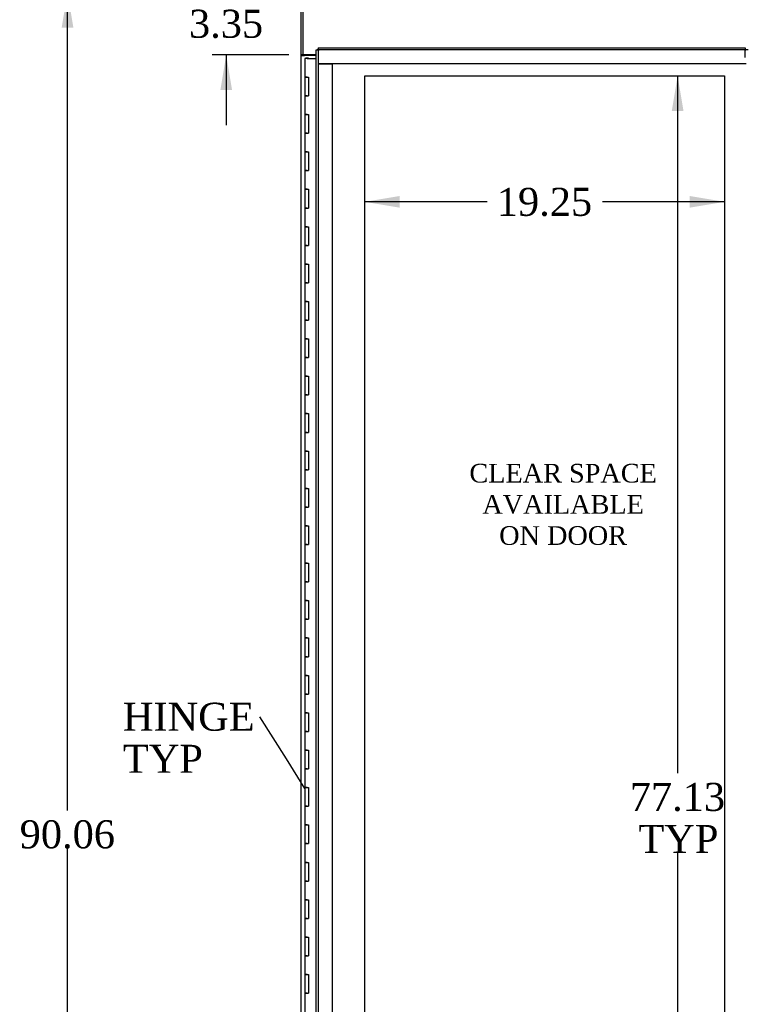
# Model space of a CAD drawing. Header units: inches. Extents: x 1 to 359, y -2 to 239.
# Tile 4 of 13: x 61 to 99, y 106 to 158. Entities that reach past the tile are written whole.
import ezdxf
from ezdxf import colors
from ezdxf.entities.mleader import LeaderData, LeaderLine
from ezdxf.enums import TextEntityAlignment as Align
from ezdxf.lldxf.tags import DXFTag
from ezdxf.math import Vec2, Vec3

# ---------------------------------------------------------------- set-up
doc = ezdxf.new("R2010")
doc.units = ezdxf.units.IN
doc.header["$MEASUREMENT"] = 0
for name, color, linetype in [('COM44038', 7, 'Continuous'), ('COM54578-79', 7, 'Continuous'), ('COM71121-3', 7, 'Continuous'), ('COM71122-4', 7, 'Continuous'), ('Default', 7, 'Continuous'), ('DV1_Default', 7, 'Continuous'), ('GSK11033', 7, 'Continuous')]:
    doc.layers.add(name, color=color, linetype=linetype)
doc.styles.add('SEACAD_Times_New_Roman', font='times.ttf')
tags = doc.linetypes.add('HIDDEN2', pattern=[0.1875, 0.125, -0.0625]).pattern_tags.tags
tags[6:7] = [DXFTag(74, 4), DXFTag(75, 0), DXFTag(340, '0'), DXFTag(46, 0.0), DXFTag(50, 0.0), DXFTag(44, 0.0), DXFTag(45, 0.0)]
tags[4:5] = [DXFTag(74, 4), DXFTag(75, 0), DXFTag(340, '0'), DXFTag(46, 0.0), DXFTag(50, 0.0), DXFTag(44, 0.0), DXFTag(45, 0.0)]
doc.dimstyles.new('HAMMOND_(STH_-_300x200)', dxfattribs={"dimtxt": 1.5, "dimasz": 1.875, "dimexe": 0.75, "dimexo": 0.75, "dimgap": 0.375, "dimtad": 0, "dimtih": 1, "dimtoh": 1, "dimzin": 0, "dimdsep": 46, "dimtxsty": 'SEACAD_Times_New_Roman', "dimblk1": '_SE_FILLED', "dimblk2": '_SE_FILLED', "dimsah": 1, "dimcen": 0.75, "dimadec": 0, "dimazin": 0, "dimtfac": 0.8, "dimtofl": 0, "dimtmove": 0, "dimatfit": 3, "dimfxl": 1, "dimtolj": 1, "dimtzin": 0, "dimarcsym": 0})

# ---------------------------------------------------------------- blocks, each defined once
blk = doc.blocks.new('_SE_FILLED')
at = {"color": 0}
blk.add_line((0, 0), (-1, 0), dxfattribs=at)
blk.add_solid([(0, 0), (-1, -0.1665), (-1, 0.1665), (0, 0)], dxfattribs=at)
blk = doc.blocks.new('SE')
at = {"layer": 'COM44038', "color": 7, "linetype": 'Continuous'}
for p, q in [((76.459, 76.797), (76.459, 156.732)), ((76.459, 156.732), (76.515, 156.732)), ((76.554, 156.732), (76.515, 156.732)), ((76.554, 156.827), (99.409, 156.827)), ((76.554, 156.827), (76.554, 156.771)), ((76.554, 156.732), (76.554, 156.771)), ((76.602, 156.684), (76.554, 156.732)), ((76.602, 156.684), (76.602, 156.684)), ((76.602, 156.684), (76.602, 156.684)), ((76.602, 156.684), (76.602, 156.684)), ((76.602, 156.684), (76.602, 156.684)), ((99.409, 156.827), (99.409, 156.684)), ((99.409, 156.31), (99.409, 156.684))]:
    blk.add_line(p, q, dxfattribs=at)
for centre, start, end in [((77.083, 157.662), 238.5613, 243.7633), ((75.624, 156.202), 26.2367, 31.4387)]:
    blk.add_arc(centre, 1.09, start, end, dxfattribs=at)
at = {"layer": 'COM54578-79', "color": 7, "linetype": 'Continuous'}
for p, q in [((75.974, 156.264), (75.857, 156.264)), ((75.857, 156.264), (75.857, 155.264)), ((75.911, 156.273), (75.911, 156.299)), ((75.911, 156.299), (75.961, 156.299)), ((75.961, 156.273), (75.911, 156.273)), ((75.924, 156.273), (75.924, 156.264)), ((75.961, 156.299), (75.986, 156.299)), ((75.961, 156.273), (75.986, 156.273)), ((75.974, 156.264), (76.459, 156.264)), ((75.986, 156.299), (76.036, 156.299)), ((76.036, 156.273), (75.986, 156.273)), ((76.024, 156.264), (76.024, 156.273)), ((76.036, 156.299), (76.036, 156.273)), ((75.974, 155.264), (75.857, 155.264)), ((75.857, 155.264), (75.974, 155.264)), ((75.857, 155.264), (75.857, 154.264)), ((75.974, 155.264), (76.041, 155.264)), ((76.041, 155.264), (76.041, 154.264)), ((75.974, 154.264), (75.857, 154.264)), ((75.857, 154.264), (75.857, 153.264)), ((75.857, 154.264), (75.974, 154.264)), ((75.974, 154.264), (76.041, 154.264)), ((75.974, 153.264), (75.857, 153.264)), ((75.857, 153.264), (75.974, 153.264)), ((75.857, 153.264), (75.857, 152.264)), ((75.974, 153.264), (76.041, 153.264)), ((76.041, 153.264), (76.041, 152.264)), ((75.974, 152.264), (75.857, 152.264)), ((75.857, 152.264), (75.857, 151.264)), ((75.857, 152.264), (75.974, 152.264)), ((75.974, 152.264), (76.041, 152.264)), ((75.974, 151.264), (75.857, 151.264)), ((75.857, 151.264), (75.974, 151.264)), ((75.857, 151.264), (75.857, 150.264)), ((75.974, 151.264), (76.041, 151.264)), ((76.041, 151.264), (76.041, 150.264)), ((75.974, 150.264), (75.857, 150.264)), ((75.857, 150.264), (75.857, 149.264)), ((75.857, 150.264), (75.974, 150.264)), ((75.974, 150.264), (76.041, 150.264)), ((75.974, 149.264), (75.857, 149.264)), ((75.857, 149.264), (75.974, 149.264)), ((75.857, 149.264), (75.857, 148.264)), ((75.974, 149.264), (76.041, 149.264)), ((76.041, 149.264), (76.041, 148.264)), ((75.974, 148.264), (75.857, 148.264)), ((75.857, 148.264), (75.857, 147.264)), ((75.857, 148.264), (75.974, 148.264)), ((75.974, 148.264), (76.041, 148.264)), ((75.974, 147.264), (75.857, 147.264)), ((75.857, 147.264), (75.974, 147.264)), ((75.857, 147.264), (75.857, 146.264)), ((75.974, 147.264), (76.041, 147.264)), ((76.041, 147.264), (76.041, 146.264)), ((75.974, 146.264), (75.857, 146.264)), ((75.857, 146.264), (75.857, 145.264)), ((75.857, 146.264), (75.974, 146.264)), ((75.974, 146.264), (76.041, 146.264)), ((75.974, 145.264), (75.857, 145.264)), ((75.857, 145.264), (75.974, 145.264)), ((75.857, 145.264), (75.857, 144.264)), ((75.974, 145.264), (76.041, 145.264)), ((76.041, 145.264), (76.041, 144.264)), ((75.974, 144.264), (75.857, 144.264)), ((75.857, 144.264), (75.857, 143.264)), ((75.857, 144.264), (75.974, 144.264)), ((75.974, 144.264), (76.041, 144.264)), ((75.974, 143.264), (75.857, 143.264)), ((75.857, 143.264), (75.974, 143.264)), ((75.857, 143.264), (75.857, 142.264)), ((75.974, 143.264), (76.041, 143.264)), ((76.041, 143.264), (76.041, 142.264)), ((75.974, 142.264), (75.857, 142.264)), ((75.857, 142.264), (75.857, 141.264)), ((75.857, 142.264), (75.974, 142.264)), ((75.974, 142.264), (76.041, 142.264)), ((75.974, 141.264), (75.857, 141.264)), ((75.857, 141.264), (75.974, 141.264)), ((75.857, 141.264), (75.857, 140.264)), ((75.974, 141.264), (76.041, 141.264)), ((76.041, 141.264), (76.041, 140.264)), ((75.974, 140.264), (75.857, 140.264)), ((75.857, 140.264), (75.857, 139.264)), ((75.857, 140.264), (75.974, 140.264)), ((75.974, 140.264), (76.041, 140.264)), ((75.974, 139.264), (75.857, 139.264)), ((75.857, 139.264), (75.974, 139.264)), ((75.857, 139.264), (75.857, 138.264)), ((75.974, 139.264), (76.041, 139.264)), ((76.041, 139.264), (76.041, 138.264)), ((75.974, 138.264), (75.857, 138.264)), ((75.857, 138.264), (75.857, 137.264)), ((75.857, 138.264), (75.974, 138.264)), ((75.974, 138.264), (76.041, 138.264)), ((75.974, 137.264), (75.857, 137.264)), ((75.857, 137.264), (75.974, 137.264)), ((75.857, 137.264), (75.857, 136.264)), ((75.974, 137.264), (76.041, 137.264)), ((76.041, 137.264), (76.041, 136.264)), ((75.974, 136.264), (75.857, 136.264)), ((75.857, 136.264), (75.857, 135.264)), ((75.857, 136.264), (75.974, 136.264)), ((75.974, 136.264), (76.041, 136.264)), ((75.974, 135.264), (75.857, 135.264)), ((75.857, 135.264), (75.974, 135.264)), ((75.857, 135.264), (75.857, 134.264)), ((75.974, 135.264), (76.041, 135.264)), ((76.041, 135.264), (76.041, 134.264)), ((75.974, 134.264), (75.857, 134.264)), ((75.857, 134.264), (75.857, 133.264)), ((75.857, 134.264), (75.974, 134.264)), ((75.974, 134.264), (76.041, 134.264)), ((75.974, 133.264), (75.857, 133.264)), ((75.857, 133.264), (75.974, 133.264)), ((75.857, 133.264), (75.857, 132.264)), ((75.974, 133.264), (76.041, 133.264)), ((76.041, 133.264), (76.041, 132.264)), ((75.974, 132.264), (75.857, 132.264)), ((75.857, 132.264), (75.857, 131.264)), ((75.857, 132.264), (75.974, 132.264)), ((75.974, 132.264), (76.041, 132.264)), ((75.974, 131.264), (75.857, 131.264)), ((75.857, 131.264), (75.974, 131.264)), ((75.857, 131.264), (75.857, 130.264)), ((75.974, 131.264), (76.041, 131.264)), ((76.041, 131.264), (76.041, 130.264)), ((75.974, 130.264), (75.857, 130.264)), ((75.857, 130.264), (75.857, 129.264)), ((75.857, 130.264), (75.974, 130.264)), ((75.974, 130.264), (76.041, 130.264)), ((75.974, 129.264), (75.857, 129.264)), ((75.857, 129.264), (75.974, 129.264)), ((75.857, 129.264), (75.857, 128.264)), ((75.974, 129.264), (76.041, 129.264)), ((76.041, 129.264), (76.041, 128.264)), ((75.974, 128.264), (75.857, 128.264)), ((75.857, 128.264), (75.857, 127.264)), ((75.857, 128.264), (75.974, 128.264)), ((75.974, 128.264), (76.041, 128.264)), ((75.974, 127.264), (75.857, 127.264)), ((75.857, 127.264), (75.974, 127.264)), ((75.857, 127.264), (75.857, 126.264)), ((75.974, 127.264), (76.041, 127.264)), ((76.041, 127.264), (76.041, 126.264)), ((75.974, 126.264), (75.857, 126.264)), ((75.857, 126.264), (75.857, 125.264)), ((75.857, 126.264), (75.974, 126.264)), ((75.974, 126.264), (76.041, 126.264)), ((75.974, 125.264), (75.857, 125.264)), ((75.857, 125.264), (75.974, 125.264)), ((75.857, 125.264), (75.857, 124.264)), ((75.974, 125.264), (76.041, 125.264)), ((76.041, 125.264), (76.041, 124.264)), ((75.974, 124.264), (75.857, 124.264)), ((75.857, 124.264), (75.857, 123.264)), ((75.857, 124.264), (75.974, 124.264)), ((75.974, 124.264), (76.041, 124.264)), ((75.974, 123.264), (75.857, 123.264)), ((75.857, 123.264), (75.974, 123.264)), ((75.857, 123.264), (75.857, 122.264)), ((75.974, 123.264), (76.041, 123.264)), ((76.041, 123.264), (76.041, 122.264)), ((75.974, 122.264), (75.857, 122.264)), ((75.857, 122.264), (75.857, 121.264)), ((75.857, 122.264), (75.974, 122.264)), ((75.974, 122.264), (76.041, 122.264)), ((75.974, 121.264), (75.857, 121.264)), ((75.857, 121.264), (75.974, 121.264)), ((75.857, 121.264), (75.857, 120.264)), ((75.974, 121.264), (76.041, 121.264)), ((76.041, 121.264), (76.041, 120.264)), ((75.974, 120.264), (75.857, 120.264)), ((75.857, 120.264), (75.857, 119.264)), ((75.857, 120.264), (75.974, 120.264)), ((75.974, 120.264), (76.041, 120.264)), ((75.974, 119.264), (75.857, 119.264)), ((75.857, 119.264), (75.974, 119.264)), ((75.857, 119.264), (75.857, 118.264)), ((75.974, 119.264), (76.041, 119.264)), ((76.041, 119.264), (76.041, 118.264)), ((75.974, 118.264), (75.857, 118.264)), ((75.857, 118.264), (75.857, 117.264)), ((75.857, 118.264), (75.974, 118.264)), ((75.974, 118.264), (76.041, 118.264)), ((75.974, 117.264), (75.857, 117.264)), ((75.857, 117.264), (75.974, 117.264)), ((75.857, 117.264), (75.857, 116.264)), ((75.974, 117.264), (76.041, 117.264)), ((76.041, 117.264), (76.041, 116.264)), ((75.974, 116.264), (75.857, 116.264)), ((75.857, 116.264), (75.857, 115.264)), ((75.857, 116.264), (75.974, 116.264)), ((75.974, 116.264), (76.041, 116.264)), ((75.974, 115.264), (75.857, 115.264)), ((75.857, 115.264), (75.974, 115.264)), ((75.857, 115.264), (75.857, 114.264)), ((75.974, 115.264), (76.041, 115.264)), ((76.041, 115.264), (76.041, 114.264)), ((75.974, 114.264), (75.857, 114.264)), ((75.857, 114.264), (75.857, 113.264)), ((75.857, 114.264), (75.974, 114.264)), ((75.974, 114.264), (76.041, 114.264)), ((75.974, 113.264), (75.857, 113.264)), ((75.857, 113.264), (75.974, 113.264)), ((75.857, 113.264), (75.857, 112.264)), ((75.974, 113.264), (76.041, 113.264)), ((76.041, 113.264), (76.041, 112.264)), ((75.974, 112.264), (75.857, 112.264)), ((75.857, 112.264), (75.857, 111.264)), ((75.857, 112.264), (75.974, 112.264)), ((75.974, 112.264), (76.041, 112.264)), ((75.974, 111.264), (75.857, 111.264)), ((75.857, 111.264), (75.974, 111.264)), ((75.857, 111.264), (75.857, 110.264)), ((75.974, 111.264), (76.041, 111.264)), ((76.041, 111.264), (76.041, 110.264)), ((75.974, 110.264), (75.857, 110.264)), ((75.857, 110.264), (75.857, 109.264)), ((75.857, 110.264), (75.974, 110.264)), ((75.974, 110.264), (76.041, 110.264)), ((75.974, 109.264), (75.857, 109.264)), ((75.857, 109.264), (75.974, 109.264)), ((75.857, 109.264), (75.857, 108.264)), ((75.974, 109.264), (76.041, 109.264)), ((76.041, 109.264), (76.041, 108.264)), ((75.974, 108.264), (75.857, 108.264)), ((75.857, 108.264), (75.857, 107.264)), ((75.857, 108.264), (75.974, 108.264)), ((75.974, 108.264), (76.041, 108.264)), ((75.974, 107.264), (75.857, 107.264)), ((75.857, 107.264), (75.974, 107.264)), ((75.857, 107.264), (75.857, 106.264)), ((75.974, 107.264), (76.041, 107.264)), ((76.041, 107.264), (76.041, 106.264)), ((75.974, 106.264), (75.857, 106.264)), ((75.857, 106.264), (75.857, 105.264)), ((75.857, 106.264), (75.974, 106.264)), ((75.974, 106.264), (76.041, 106.264))]:
    blk.add_line(p, q, dxfattribs=at)
at = {"layer": 'COM71121-3', "color": 7, "linetype": 'Continuous'}
for p, q in [((75.647, 156.449), (75.647, 159.699)), ((75.647, 156.419), (75.647, 156.449)), ((75.742, 156.449), (75.647, 156.449)), ((75.742, 156.419), (75.742, 156.449)), ((75.647, 77.109), (75.647, 156.419)), ((75.647, 156.419), (75.837, 156.419)), ((76.459, 156.419), (75.837, 156.419))]:
    blk.add_line(p, q, dxfattribs=at)
at = {"layer": 'COM71122-4', "color": 7, "linetype": 'Continuous'}
for p in [(75.742, 159.604), (76.459, 156.449)]:
    blk.add_line(p, (75.742, 156.449), dxfattribs=at)
at = {"layer": 'DV1_Default', "color": 7, "linetype": 'HIDDEN2'}
for p, q in [((79.054, 155.327), (98.302, 155.327)), ((79.054, 78.202), (79.054, 155.327)), ((98.302, 155.327), (98.302, 78.202))]:
    blk.add_line(p, q, dxfattribs=at)
at = {"layer": 'GSK11033', "color": 7, "linetype": 'HIDDEN2'}
for p, q in [((99.409, 156.732), (76.554, 156.732)), ((76.554, 156.732), (76.554, 155.982)), ((76.554, 155.982), (77.304, 155.982)), ((76.554, 155.982), (76.554, 77.547)), ((99.457, 155.982), (76.554, 155.982)), ((77.304, 155.982), (77.304, 77.547))]:
    blk.add_line(p, q, dxfattribs=at)
at = {"layer": 'GSK11033', "color": 7, "linetype": 'Continuous'}
blk.add_line((99.57, 156.732), (99.409, 156.732), dxfattribs=at)
blk = doc.blocks.new('DMBLK489')
at = {"layer": 'Default', "linetype": 'Continuous'}
for points in [[(71.331, 161.669), (71.644, 159.794), (71.956, 161.669)], [(71.331, 154.574), (71.956, 154.574), (71.644, 156.449)]]:
    blk.add_hatch(color=7, dxfattribs=at).paths.add_polyline_path(points)
at = {"layer": 'Default', "color": 7, "linetype": 'Continuous'}
for p, q in [((71.644, 163.544), (71.644, 159.794)), ((74.992, 159.794), (70.894, 159.794)), ((74.992, 156.449), (70.894, 156.449)), ((71.644, 156.449), (71.644, 152.699))]:
    blk.add_line(p, q, dxfattribs=at)
at = {"layer": 'Default', "color": 7, "linetype": 'Continuous', "style": 'SEACAD_Times_New_Roman'}
blk.add_text('3.35', height=1.5, dxfattribs=at).set_placement((69.653, 158.871), align=Align.TOP_LEFT)
blk = doc.blocks.new('DMBLK490')
at = {"layer": 'Default', "linetype": 'Continuous'}
for points in [[(62.845, 157.919), (63.47, 157.919), (63.157, 159.794)], [(62.845, 71.609), (63.157, 69.734), (63.47, 71.609)]]:
    blk.add_hatch(color=7, dxfattribs=at).paths.add_polyline_path(points)
at = {"layer": 'Default', "color": 7, "linetype": 'Continuous'}
for p, q in [((74.992, 159.794), (62.407, 159.794)), ((63.157, 116.039), (63.157, 159.794)), ((63.157, 69.734), (63.157, 114.014)), ((74.992, 69.734), (62.407, 69.734))]:
    blk.add_line(p, q, dxfattribs=at)
at = {"layer": 'Default', "color": 7, "linetype": 'Continuous', "style": 'SEACAD_Times_New_Roman'}
blk.add_text('90.06', height=1.5, dxfattribs=at).set_placement((60.598, 115.514), align=Align.TOP_LEFT)
blk = doc.blocks.new('DMBLK508')
at = {"layer": 'Default', "linetype": 'Continuous'}
for points in [[(80.929, 148.282), (80.929, 148.907), (79.054, 148.594)], [(96.427, 148.282), (98.302, 148.594), (96.427, 148.907)]]:
    blk.add_hatch(color=7, dxfattribs=at).paths.add_polyline_path(points)
at = {"layer": 'Default', "color": 7, "linetype": 'Continuous'}
for p, q in [((85.594, 148.594), (79.054, 148.594)), ((98.302, 148.594), (91.762, 148.594))]:
    blk.add_line(p, q, dxfattribs=at)
at = {"layer": 'Default', "color": 7, "linetype": 'Continuous', "style": 'SEACAD_Times_New_Roman'}
blk.add_text('19.25', height=1.5, dxfattribs=at).set_placement((86.119, 149.344), align=Align.TOP_LEFT)
blk = doc.blocks.new('DMBLK509')
at = {"layer": 'Default', "linetype": 'Continuous'}
for points in [[(95.477, 153.452), (96.102, 153.452), (95.789, 155.327)], [(95.477, 80.077), (95.789, 78.202), (96.102, 80.077)]]:
    blk.add_hatch(color=7, dxfattribs=at).paths.add_polyline_path(points)
at = {"layer": 'Default', "color": 7, "linetype": 'Continuous'}
for p, q in [((95.789, 155.327), (95.789, 118.039)), ((95.789, 113.764), (95.789, 78.202))]:
    blk.add_line(p, q, dxfattribs=at)
at = {"layer": 'Default', "color": 7, "linetype": 'Continuous', "style": 'SEACAD_Times_New_Roman'}
for s, p in [('77.13', (93.23, 117.514)), ('TYP', (93.692, 115.264))]:
    blk.add_text(s, height=1.5, dxfattribs=at).set_placement(p, align=Align.TOP_LEFT)

msp = doc.modelspace()

# ---------------------------------------------------------------- block references
at = {"layer": 'Default'}
msp.add_blockref('SE', (0, 0), dxfattribs=at)

# ---------------------------------------------------------------- texts
at = {"layer": 'Default', "insert": (89.664, 134.579), "char_height": 1, "width": 10.3154, "attachment_point": 2}
msp.add_mtext('{\\fTimes New Roman|b0||i0||c0|p34;\\C7;\\H1.;\\W1.;CLEAR SPACE \\P}{\\fTimes New Roman|b0||i0||c0|p34;\\C7;\\H1.;\\W1.;AVAILABLE \\P}{\\fTimes New Roman|b0||i0||c0|p34;\\C7;\\H1.;\\W1.;ON DOOR }', dxfattribs=at)

# ---------------------------------------------------------------- dimensions: what is measured, and where the dimension line sits
at = {"layer": 'Default', "color": 7, "linetype": 'Continuous'}
for base, p1, p2, angle, text, picture, middle in [((71.643936, 159.793781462), (75.74190258, 159.793781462), (75.74190258, 156.448781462), 270, '\\A1;<>', 'DMBLK489', (71.643936, 158.121281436)), ((63.157, 69.734), (75.742, 69.734), (75.742, 159.794), 90, '\\A1;<>', 'DMBLK490', (63.157, 114.764)), ((95.789411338, 155.326781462), (98.30190258, 155.326781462), (98.30190258, 78.201781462), 270, '\\A1;<>\\PTYP', 'DMBLK509', (95.789411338, 116.764282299))]:
    dim = msp.add_linear_dim(base=base, p1=p1, p2=p2, angle=angle, text=text, dimstyle='HAMMOND_(STH_-_300x200)', dxfattribs=at)
    dim.commit()
    dim.dimension.update_dxf_attribs({"geometry": picture, "text_midpoint": middle, "dimtype": 161})
dim = msp.add_linear_dim(base=(79.054, 148.594), p1=(98.302, 155.327), p2=(79.054, 155.327), text='\\A1;<>', dimstyle='HAMMOND_(STH_-_300x200)', dxfattribs=at)
dim.commit()
dim.dimension.update_dxf_attribs({"geometry": 'DMBLK508', "text_midpoint": (88.678, 148.594), "dimtype": 160})

# ---------------------------------------------------------------- leaders
ml = msp.add_multileader_mtext('Standard', dxfattribs=at)
ml.set_content('{\\pxsm0.9;\\fTimes New Roman|b0||i0||c0|p34;\\W1.;HINGE\\PTYP\\P}', color=7)
ml.set_leader_properties()
ml.set_arrow_properties(name='_SE_FILLED')
ml.build(insert=Vec2(0, 0))
ml.multileader.update_dxf_attribs({"dogleg_length": 0, "arrow_head_size": 1.875})
ctx = ml.context
ctx.base_point, ctx.char_height, ctx.arrow_head_size, ctx.landing_gap_size = Vec3(66.026, 120.393), 1.5, 1.875, 0.525
notes = []
notes.append((ctx, [(0, (1, 1, 0), (73.447, 121.053), (-1, 0), 0, [(0, [(75.857, 117.209)], 0, [])])]))
ctx.mtext.insert = Vec3(66.116, 121.803)
for ctx, leaders in notes:
    for number, flags, end, landing, length, lines in leaders:
        leader = LeaderData()
        leader.index, (leader.has_last_leader_line, leader.has_dogleg_vector, leader.attachment_direction) = number, flags
        leader.last_leader_point, leader.dogleg_vector, leader.dogleg_length = Vec3(end), Vec3(landing), length
        for number, points, colour, breaks in lines:
            line = LeaderLine()
            line.index, line.vertices, line.color, line.breaks = number, Vec3.list(points), colors.encode_raw_color(colour), breaks
            leader.lines.append(line)
        ctx.leaders.append(leader)

doc.saveas('drawing.dxf')
